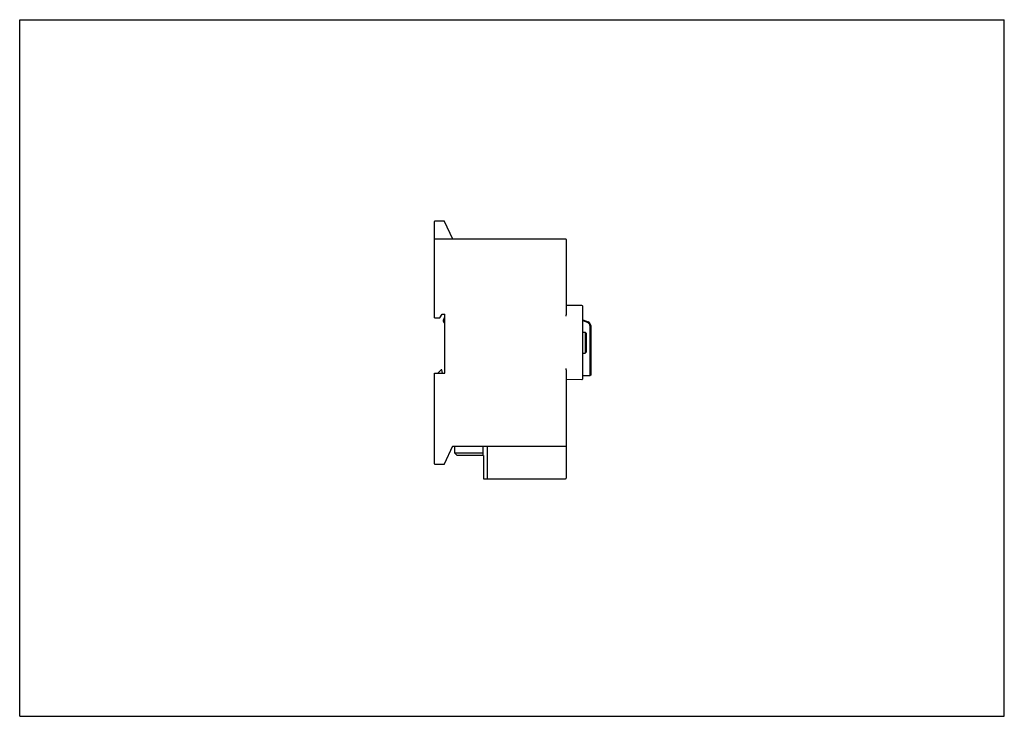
# Model space of a CAD drawing. Header units: millimetres. Extents: x 0 to 297, y 0 to 210.
import ezdxf

# ---------------------------------------------------------------- set-up
doc = ezdxf.new("R2010")
doc.units = ezdxf.units.MM
doc.header["$LTSCALE"] = 16.335
doc.layers.get('0').update_dxf_attribs({"linetype": 'CONTINUOUS'})

msp = doc.modelspace()

# ---------------------------------------------------------------- linework, layer by layer
at = {"color": 7, "linetype": 'Continuous'}
for p, q in [((0, 0), (0, 210)), ((0, 210), (297, 210)), ((297, 0), (297, 210)), ((125.11, 120.12), (125.11, 149.12)), ((128.01, 149.27), (125.26, 149.27)), ((130.61, 143.87), (128.15, 149.19)), ((164.71, 143.87), (125.26, 143.87)), ((164.86, 143.72), (164.86, 121.59)), ((169.61, 123.86), (164.86, 123.86)), ((169.86, 101.81), (169.86, 123.61)), ((125.11, 120.12), (126.71, 120.12)), ((126.71, 120.12), (127.46, 121.2)), ((127.46, 121.2), (128.26, 121.2)), ((128.11, 120.37), (127.78, 119.29)), ((128.11, 121.2), (128.1, 103.45)), ((169.86, 119.55), (171.43, 118.94)), ((169.86, 119.28), (171.34, 118.71)), ((171.98, 117.78), (171.98, 102.62)), ((172.23, 117.78), (172.23, 102.87)), ((169.86, 115.76), (170.61, 115.76)), ((170.86, 115.51), (170.61, 115.76)), ((170.61, 115.76), (170.61, 109.49)), ((170.86, 115.51), (170.86, 109.74)), ((169.86, 109.49), (170.61, 109.49)), ((170.86, 109.74), (170.61, 109.49)), ((127.13, 104.44), (126.15, 103.44)), ((127.33, 104.44), (127.13, 104.44)), ((127.51, 103.44), (127.33, 104.44)), ((125.11, 103.43), (128.25, 103.45)), ((125.11, 76.12), (125.11, 103.43)), ((164.86, 103.9), (164.86, 71.82)), ((164.86, 101.62), (169.66, 101.56)), ((171.98, 102.62), (169.86, 102.62)), ((172.23, 102.87), (171.98, 102.62)), ((128.15, 76.06), (130.68, 81.52)), ((164.71, 81.37), (130.61, 81.37)), ((131.23, 79.37), (131.21, 81.37)), ((139.71, 81.37), (139.71, 78.62)), ((141.11, 71.62), (141.11, 81.37)), ((131.23, 79.37), (131.98, 78.62)), ((139.71, 79.37), (131.23, 79.37)), ((139.86, 78.62), (131.98, 78.62)), ((139.86, 78.62), (139.86, 71.62)), ((125.26, 75.97), (128.01, 75.97)), ((139.86, 71.62), (164.66, 71.62)), ((0, 0), (297, 0))]:
    msp.add_line(p, q, dxfattribs=at)
for centre, radius, start, end in [((125.26, 149.12), 0.15, 90, 180), ((128.01, 149.12), 0.15, 24.8424, 90), ((125.26, 143.72), 0.15, 90, 180), ((164.71, 143.72), 0.15, 0, 90), ((169.61, 123.61), 0.25, 0, 90), ((128.36, 119.12), 0.6, 163.23, 245.4057), ((170.98, 117.78), 1.25, 0, 69), ((170.98, 117.78), 1, 0, 69), ((169.61, 101.81), 0.25, 269.2622, 360), ((169.66, 101.71), 0.15, 269.2622, 337.597), ((164.71, 81.52), 0.15, 270, 360), ((125.26, 76.12), 0.15, 180, 270), ((128.01, 76.12), 0.15, 270, 335.1576), ((164.66, 71.82), 0.2, 270, 360), ((164.71, 71.77), 0.15, 270, 330.1603)]:
    msp.add_arc(centre, radius, start, end, dxfattribs=at)
for points, knots in [([(164.86, 121.59), (164.86, 121.42), (164.81, 121.1), (164.74, 120.77), (164.71, 120.61)], [0, 0, 0, 0, 0.493946, 1, 1, 1, 1]), ([(164.71, 104.87), (164.74, 104.71), (164.81, 104.39), (164.86, 104.06), (164.86, 103.9)], [0, 0, 0, 0, 0.506036, 1, 1, 1, 1])]:
    msp.add_open_spline(points, degree=3, knots=knots, dxfattribs=at)

doc.saveas('drawing.dxf')
